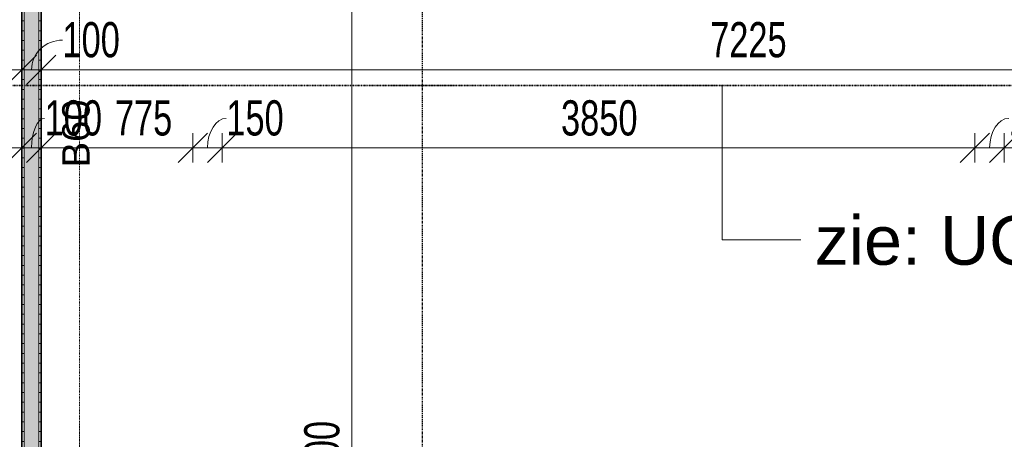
# Model space of a CAD drawing. Header units: millimetres. Extents: x -80560 to 110805, y -11020 to 52719.
# Tile 84 of 152: x 49034 to 54070, y 42355 to 44501. Entities that reach past the tile are written whole.
import ezdxf

# ---------------------------------------------------------------- set-up
doc = ezdxf.new("R2010")
doc.units = ezdxf.units.MM
doc.linetypes.add('CENTER2', pattern=[20, 8, -4, 4, -4])
doc.linetypes.add('DASHDOT2', pattern=[8, 4, -2, 0, -2])
for name, color, linetype, lineweight in [('A-ANNO-DIMS', 211, 'Continuous', 9), ('A-ANNO-DIMS-100', 211, 'Continuous', 9), ('A-ANNO-NOTE', 131, 'Continuous', 18), ('A-ANNO-SYMB', 150, 'Continuous', 9), ('A-DETL-GENF', 92, 'Continuous', 18), ('A-WALL', 113, 'Continuous', 35), ('A-WALL-PATT', 111, 'Continuous', 35), ('I-WALL', 2, 'Continuous', 18), ('S-GRID', 1, 'Continuous', 9)]:
    doc.layers.add(name, color=color, linetype=linetype, lineweight=lineweight)
doc.styles.add('Arial_1', font='arial.ttf', dxfattribs={"height": 140})
doc.styles.add('Arial_6', font='arial.ttf', dxfattribs={"width": 0.7, "height": 180})
doc.styles.add('Arial_8', font='arial.ttf', dxfattribs={"height": 250})
doc.dimstyles.new('n3o_1_8', dxfattribs={"dimscale": 304.8, "dimtxt": 183.646692, "dimasz": 0.492126, "dimexe": 0.246063, "dimexo": 0.0625, "dimgap": 0.032808, "dimtad": 1, "dimdec": 0, "dimdsep": 46, "dimtxsty": 'Arial_6', "dimblk1": 'OBLIQUE', "dimblk2": 'OBLIQUE', "dimsah": 1, "dimcen": 0.09, "dimdle": 0.246063, "dimazin": 0, "dimtfac": 1, "dimtdec": 4, "dimtix": 1, "dimtmove": 0, "dimatfit": 3, "dimfxl": 0.246063, "dimfxlon": 1, "dimtvp": 1, "dimtolj": 1, "dimtzin": 0, "dimarcsym": 2})
doc.dimstyles.new('n3o_1_8_1', dxfattribs={"dimscale": 304.8, "dimtxt": 183.646692, "dimasz": 0.492126, "dimexe": 0.246063, "dimexo": 0.0625, "dimgap": 0.032808, "dimtad": 1, "dimdec": 0, "dimdsep": 46, "dimtxsty": 'Arial_6', "dimblk1": 'OBLIQUE', "dimblk2": 'OBLIQUE', "dimsah": 1, "dimcen": 0.09, "dimdle": 0.246063, "dimazin": 0, "dimtfac": 1, "dimtdec": 4, "dimtix": 1, "dimtmove": 2, "dimatfit": 3, "dimfxl": 0.246063, "dimfxlon": 1, "dimtvp": 1, "dimtolj": 1, "dimtzin": 0, "dimarcsym": 2})
doc.dimstyles.new('n3o_1_8_2', dxfattribs={"dimscale": 304.8, "dimtxt": 183.646692, "dimasz": 0.492126, "dimexe": 0.246063, "dimexo": 0.0625, "dimgap": 0.032808, "dimtad": 1, "dimdec": 0, "dimdsep": 46, "dimtxsty": 'Arial_6', "dimblk1": 'OBLIQUE', "dimblk2": 'OBLIQUE', "dimsah": 1, "dimcen": 0.09, "dimdle": 0.246063, "dimazin": 0, "dimtfac": 1, "dimtdec": 4, "dimtix": 1, "dimtmove": 1, "dimatfit": 3, "dimfxl": 0.246063, "dimfxlon": 1, "dimtvp": 1, "dimtolj": 1, "dimtzin": 0, "dimarcsym": 2})
pattern_1 = [(3e-13, (49044.82, 43794.75), (-2e-13, 50), [])]

# ---------------------------------------------------------------- blocks, each defined once
blk = doc.blocks.new('01_n3o_symbool_lijn_met_tekst - brandwerend_B60-33397361-DO_00 begane grond')
at = {"layer": 'A-DETL-GENF', "color": 3, "linetype": 'DASHDOT2'}
blk.add_line((0, 0), (7850, 0), dxfattribs=at)
blk = doc.blocks.new('DIMBLOCK86-DO_00 begane grond')
at = {"layer": 'A-ANNO-DIMS-100'}
for p, q in [((47844.8, 44245.4), (47919.8, 44320.4)), ((47844.8, 44320.4), (47844.8, 44170.4)), ((47844.8, 44245.4), (47844.8, 44320.4)), ((49044.8, 44245.4), (49119.8, 44320.4)), ((49044.8, 44320.4), (49044.8, 44170.4)), ((49044.8, 44245.4), (49044.8, 44320.4)), ((47844.8, 44245.4), (47769.8, 44170.4)), ((47844.8, 44245.4), (49044.8, 44245.4)), ((49044.8, 44245.4), (48969.8, 44170.4))]:
    blk.add_line(p, q, dxfattribs=at)
at = {"layer": 'A-ANNO-DIMS-100', "color": 0, "insert": (48252.7, 44489.1), "char_height": 180, "width": 461.094, "attachment_point": 1, "line_spacing_factor": 0.941778, "style": 'Arial_6'}
blk.add_mtext('1200', dxfattribs=at)
blk = doc.blocks.new('_Oblique')
at = {"color": 0, "linetype": 'ByBlock', "lineweight": -2}
blk.add_line((-0.5, -0.5), (0.5, 0.5), dxfattribs=at)
blk = doc.blocks.new('DIMBLOCK87-DO_00 begane grond')
at = {"layer": 'A-ANNO-DIMS-100'}
for p, q in [((49044.8, 44245.4), (49119.8, 44320.4)), ((49044.8, 44320.4), (49044.8, 44170.4)), ((49044.8, 44245.4), (49044.8, 44320.4)), ((49144.8, 44245.4), (49219.8, 44320.4)), ((49144.8, 44320.4), (49144.8, 44170.4)), ((49144.8, 44245.4), (49144.8, 44320.4)), ((49044.8, 44245.4), (48969.8, 44170.4)), ((49044.8, 44245.4), (49144.8, 44245.4)), ((49144.8, 44245.4), (49069.8, 44170.4))]:
    blk.add_line(p, q, dxfattribs=at)
blk.add_ellipse((49253, 44245.4), major_axis=(158.2, 0), ratio=0.956412, start_param=1.570796, end_param=3.141593, dxfattribs=at)
at = {"layer": 'A-ANNO-DIMS-100', "color": 0, "insert": (49253, 44489.1), "char_height": 180, "width": 345.821, "attachment_point": 1, "line_spacing_factor": 0.941778, "style": 'Arial_6'}
blk.add_mtext('100', dxfattribs=at)
blk = doc.blocks.new('DIMBLOCK88-DO_00 begane grond')
at = {"layer": 'A-ANNO-DIMS-100'}
for p, q in [((49144.8, 44245.4), (49219.8, 44320.4)), ((49144.8, 44320.4), (49144.8, 44170.4)), ((49144.8, 44245.4), (49144.8, 44320.4)), ((56369.8, 44245.4), (56444.8, 44320.4)), ((56369.8, 44320.4), (56369.8, 44170.4)), ((56369.8, 44245.4), (56369.8, 44320.4)), ((49144.8, 44245.4), (49069.8, 44170.4)), ((49144.8, 44245.4), (56369.8, 44245.4)), ((56369.8, 44245.4), (56294.8, 44170.4))]:
    blk.add_line(p, q, dxfattribs=at)
at = {"layer": 'A-ANNO-DIMS-100', "color": 0, "insert": (52565.2, 44489.1), "char_height": 180, "width": 461.094, "attachment_point": 1, "line_spacing_factor": 0.941778, "style": 'Arial_6'}
blk.add_mtext('7225', dxfattribs=at)
blk = doc.blocks.new('DIMBLOCK284-DO_00 begane grond')
at = {"layer": 'A-ANNO-DIMS-100'}
for p, q in [((50733, 44750), (50658, 44825)), ((50658, 44750), (50808, 44750)), ((50733, 44750), (50658, 44750)), ((50733, 39750), (50733, 44750)), ((50733, 44750), (50808, 44675)), ((50733, 39750), (50658, 39825)), ((50658, 39750), (50808, 39750)), ((50733, 39750), (50658, 39750)), ((50733, 39750), (50808, 39675))]:
    blk.add_line(p, q, dxfattribs=at)
at = {"layer": 'A-ANNO-DIMS-100', "color": 0, "insert": (50489.3, 42057.9), "char_height": 180, "width": 461.094, "attachment_point": 1, "rotation": 90, "line_spacing_factor": 0.941778, "style": 'Arial_6'}
blk.add_mtext('5000', dxfattribs=at)
blk = doc.blocks.new('DIMBLOCK315-DO_00 begane grond')
at = {"layer": 'A-ANNO-DIMS-100'}
for p, q in [((49044.8, 43845.4), (49119.8, 43920.4)), ((49044.8, 43920.4), (49044.8, 43770.4)), ((49044.8, 43845.4), (49044.8, 43920.4)), ((49144.8, 43845.4), (49219.8, 43920.4)), ((49144.8, 43920.4), (49144.8, 43770.4)), ((49144.8, 43845.4), (49144.8, 43920.4)), ((48969.8, 43845.4), (49144.8, 43845.4)), ((49044.8, 43845.4), (48969.8, 43770.4)), ((49144.8, 43845.4), (49069.8, 43770.4))]:
    blk.add_line(p, q, dxfattribs=at)
blk.add_ellipse((49161.8, 43845.4), major_axis=(0, 151.3), ratio=0.442494, start_param=0, end_param=1.570796, dxfattribs=at)
at = {"layer": 'A-ANNO-DIMS-100', "color": 0, "insert": (49161.8, 44089.1), "char_height": 180, "width": 345.821, "attachment_point": 1, "line_spacing_factor": 0.941778, "style": 'Arial_6'}
blk.add_mtext('100', dxfattribs=at)
blk = doc.blocks.new('DIMBLOCK316-DO_00 begane grond')
at = {"layer": 'A-ANNO-DIMS-100'}
for p, q in [((49144.8, 43845.4), (49219.8, 43920.4)), ((49144.8, 43920.4), (49144.8, 43770.4)), ((49144.8, 43845.4), (49144.8, 43920.4)), ((49919.8, 43845.4), (49994.8, 43920.4)), ((49919.8, 43920.4), (49919.8, 43770.4)), ((49919.8, 43845.4), (49919.8, 43920.4)), ((49144.8, 43845.4), (49069.8, 43770.4)), ((49144.8, 43845.4), (49919.8, 43845.4)), ((49919.8, 43845.4), (49844.8, 43770.4))]:
    blk.add_line(p, q, dxfattribs=at)
at = {"layer": 'A-ANNO-DIMS-100', "color": 0, "insert": (49521, 44089.1), "char_height": 180, "width": 345.821, "attachment_point": 1, "line_spacing_factor": 0.941778, "style": 'Arial_6'}
blk.add_mtext('775', dxfattribs=at)
blk = doc.blocks.new('DIMBLOCK317-DO_00 begane grond')
at = {"layer": 'A-ANNO-DIMS-100'}
for p, q in [((49919.8, 43845.4), (49994.8, 43920.4)), ((49919.8, 43920.4), (49919.8, 43770.4)), ((49919.8, 43845.4), (49919.8, 43920.4)), ((50069.8, 43845.4), (50144.8, 43920.4)), ((50069.8, 43920.4), (50069.8, 43770.4)), ((50069.8, 43845.4), (50069.8, 43920.4)), ((49919.8, 43845.4), (49844.8, 43770.4)), ((49919.8, 43845.4), (50069.8, 43845.4)), ((50069.8, 43845.4), (49994.8, 43770.4))]:
    blk.add_line(p, q, dxfattribs=at)
blk.add_ellipse((50090.9, 43845.4), major_axis=(0, 151.3), ratio=0.635057, start_param=0, end_param=1.570796, dxfattribs=at)
at = {"layer": 'A-ANNO-DIMS-100', "color": 0, "insert": (50090.9, 44089.1), "char_height": 180, "width": 345.821, "attachment_point": 1, "line_spacing_factor": 0.941778, "style": 'Arial_6'}
blk.add_mtext('150', dxfattribs=at)
blk = doc.blocks.new('DIMBLOCK318-DO_00 begane grond')
at = {"layer": 'A-ANNO-DIMS-100'}
for p, q in [((50069.8, 43845.4), (50144.8, 43920.4)), ((50069.8, 43920.4), (50069.8, 43770.4)), ((50069.8, 43845.4), (50069.8, 43920.4)), ((53919.8, 43845.4), (53994.8, 43920.4)), ((53919.8, 43920.4), (53919.8, 43770.4)), ((53919.8, 43845.4), (53919.8, 43920.4)), ((50069.8, 43845.4), (49994.8, 43770.4)), ((50069.8, 43845.4), (53919.8, 43845.4)), ((53919.8, 43845.4), (53844.8, 43770.4))]:
    blk.add_line(p, q, dxfattribs=at)
at = {"layer": 'A-ANNO-DIMS-100', "color": 0, "insert": (51802.7, 44089.1), "char_height": 180, "width": 461.094, "attachment_point": 1, "line_spacing_factor": 0.941778, "style": 'Arial_6'}
blk.add_mtext('3850', dxfattribs=at)
blk = doc.blocks.new('DIMBLOCK319-DO_00 begane grond')
at = {"layer": 'A-ANNO-DIMS-100'}
for p, q in [((53919.8, 43845.4), (53994.8, 43920.4)), ((53919.8, 43920.4), (53919.8, 43770.4)), ((53919.8, 43845.4), (53919.8, 43920.4)), ((54069.8, 43845.4), (54144.8, 43920.4)), ((54069.8, 43920.4), (54069.8, 43770.4)), ((54069.8, 43845.4), (54069.8, 43920.4)), ((53919.8, 43845.4), (53844.8, 43770.4)), ((53919.8, 43845.4), (54069.8, 43845.4)), ((54069.8, 43845.4), (53994.8, 43770.4))]:
    blk.add_line(p, q, dxfattribs=at)
blk.add_ellipse((54092.2, 43845.4), major_axis=(0, 151.3), ratio=0.643696, start_param=0, end_param=1.570796, dxfattribs=at)
at = {"layer": 'A-ANNO-DIMS-100', "color": 0, "insert": (54092.2, 44089.1), "char_height": 180, "width": 345.821, "attachment_point": 1, "line_spacing_factor": 0.941778, "style": 'Arial_6'}
blk.add_mtext('150', dxfattribs=at)
blk = doc.blocks.new('DIMBLOCK320-DO_00 begane grond')
at = {"layer": 'A-ANNO-DIMS-100'}
for p, q in [((54069.8, 43845.4), (54144.8, 43920.4)), ((54069.8, 43920.4), (54069.8, 43770.4)), ((54069.8, 43845.4), (54069.8, 43920.4)), ((56369.8, 43845.4), (56444.8, 43920.4)), ((56369.8, 43920.4), (56369.8, 43770.4)), ((56369.8, 43845.4), (56369.8, 43920.4)), ((54069.8, 43845.4), (53994.8, 43770.4)), ((54069.8, 43845.4), (56444.8, 43845.4)), ((56369.8, 43845.4), (56294.8, 43770.4))]:
    blk.add_line(p, q, dxfattribs=at)
at = {"layer": 'A-ANNO-DIMS-100', "color": 0, "insert": (55027.7, 44089.1), "char_height": 180, "width": 461.094, "attachment_point": 1, "line_spacing_factor": 0.941778, "style": 'Arial_6'}
blk.add_mtext('2300', dxfattribs=at)

msp = doc.modelspace()

# ---------------------------------------------------------------- hatches: boundary and pattern name
at = {"layer": 'A-WALL-PATT', "lineweight": 18}
h = msp.add_hatch(dxfattribs=at)
h.set_pattern_fill('FP_35', color=256, angle=90, style=0, pattern_type=2)
h.set_pattern_definition(pattern_1)
h.paths.add_polyline_path([(49044.8, 39662.5), (49057.3, 39662.5), (49057.3, 45309), (49044.8, 45309), (49044.8, 39750)], flags=0)
h.paths.add_polyline_path([(49057.3, 47299), (49057.3, 47839.5), (49044.8, 47839.5), (49044.8, 47299)], flags=0)
at = {"layer": 'A-WALL-PATT', "lineweight": 5}
h = msp.add_hatch(color=256, dxfattribs=at)
h.paths.add_polyline_path([(49057.3, 39737.5), (49132.3, 39737.5), (49132.3, 45309), (49057.3, 45309), (49057.3, 39750)], flags=0)
h.paths.add_polyline_path([(49057.3, 47299), (49132.3, 47299), (49132.3, 47839.5), (49057.3, 47839.5), (49057.3, 47581.1)], flags=0)
at = {"layer": 'A-WALL-PATT', "lineweight": 18}
h = msp.add_hatch(dxfattribs=at)
h.set_pattern_fill('FP_35', color=256, angle=90, style=0, pattern_type=2)
h.set_pattern_definition(pattern_1)
h.paths.add_polyline_path([(49132.3, 39750), (49144.8, 39750), (49144.8, 44762.5), (49132.3, 44762.5), (49132.3, 41582.3)], flags=0)
h.paths.add_polyline_path([(49144.8, 44837.5), (49144.8, 45309), (49132.3, 45309), (49132.3, 44837.5)], flags=0)
h.paths.add_polyline_path([(49144.8, 47299), (49144.8, 47839.5), (49132.3, 47839.5), (49132.3, 47299)], flags=0)

# ---------------------------------------------------------------- linework, layer by layer
at = {"layer": 'A-ANNO-SYMB', "linetype": 'DASHDOT2', "lineweight": 35}
msp.add_line((48034.6, 44164.6), (57383.7, 44164.6), dxfattribs=at)
at = {"layer": 'A-ANNO-SYMB'}
for p, q in [((52627.7, 44164.6), (52627.7, 43374.8)), ((52627.7, 43374.8), (53029.1, 43374.9))]:
    msp.add_line(p, q, dxfattribs=at)
at = {"layer": 'A-WALL', "lineweight": 18}
for p, q in [((49057.3, 45309), (49057.3, 39662.5)), ((49132.3, 44762.5), (49132.3, 39737.5))]:
    msp.add_line(p, q, dxfattribs=at)
at = {"layer": 'I-WALL', "lineweight": 35}
for p, q in [((49044.8, 45309), (49044.8, 39650)), ((49144.8, 39750), (49144.8, 44750))]:
    msp.add_line(p, q, dxfattribs=at)
at = {"layer": 'S-GRID', "linetype": 'CENTER2', "lineweight": 25}
msp.add_line((51094.8, 4383.3), (51094.8, 52119.1), dxfattribs=at)

# ---------------------------------------------------------------- block references
at = {"layer": 'A-DETL-GENF', "color": 3, "linetype": 'DASHDOT2', "rotation": 90}
msp.add_blockref('01_n3o_symbool_lijn_met_tekst - brandwerend_B60-33397361-DO_00 begane grond', (49339.8, 39950), dxfattribs=at)

# ---------------------------------------------------------------- texts
at = {"layer": 'A-ANNO-NOTE', "color": 3, "linetype": 'DASHDOT2', "insert": (49251.8, 43745.8), "char_height": 140, "width": 408.861, "attachment_point": 1, "rotation": 90, "style": 'Arial_1'}
msp.add_mtext('B60', dxfattribs=at)
at = {"layer": 'A-ANNO-SYMB', "insert": (53100.2, 43497.9), "char_height": 250, "width": 2332.911, "attachment_point": 1, "style": 'Arial_8'}
msp.add_mtext('zie: UO_351', dxfattribs=at)

# ---------------------------------------------------------------- dimensions: what is measured, and where the dimension line sits
at = {"layer": 'A-ANNO-DIMS'}
dim = msp.add_linear_dim(base=(50733, 44750), p1=(50658, 39750), p2=(50658, 44750), angle=90, dimstyle='n3o_1_8', override={"dimpost": '<>', "dimfxl": 5000}, dxfattribs=at)
dim.commit()
dim.dimension.update_dxf_attribs({"geometry": 'DIMBLOCK284-DO_00 begane grond', "text_midpoint": (50631.1, 42250)})
for base, p1, p2, override, picture, middle in [((49044.8, 44245.4), (47844.8, 44320.4), (49044.8, 44320.4), {"dimpost": '<>', "dimfxl": 1200}, 'DIMBLOCK86-DO_00 begane grond', (48444.8, 44347.3)), ((56369.8, 44245.4), (49144.8, 44320.4), (56369.8, 44320.4), {"dimpost": '<>', "dimfxl": 7225}, 'DIMBLOCK88-DO_00 begane grond', (52757.3, 44347.3)), ((53919.8, 43845.4), (50069.8, 43920.4), (53919.8, 43920.4), {"dimpost": '<>', "dimfxl": 3850}, 'DIMBLOCK318-DO_00 begane grond', (51994.8, 43947.3)), ((56369.8, 43845.4), (54069.8, 43920.4), (56369.8, 43920.4), {"dimpost": '<>', "dimfxl": 2300}, 'DIMBLOCK320-DO_00 begane grond', (55219.8, 43947.3))]:
    dim = msp.add_linear_dim(base=base, p1=p1, p2=p2, dimstyle='n3o_1_8', override=override, dxfattribs=at)
    dim.commit()
    dim.dimension.update_dxf_attribs({"geometry": picture, "text_midpoint": middle})
for base, p1, p2, dimstyle, override, picture, middle in [((49144.8, 44245.4), (49044.8, 44320.4), (49144.8, 44320.4), 'n3o_1_8_2', {"dimpost": '<>', "dimfxl": 100}, 'DIMBLOCK87-DO_00 begane grond', (49425.9, 44369.1)), ((49144.8, 43845.4), (49044.8, 43920.4), (49144.8, 43920.4), 'n3o_1_8_2', {"dimpost": '<>', "dimfxl": 100}, 'DIMBLOCK315-DO_00 begane grond', (49334.7, 43969.1)), ((49919.8, 43845.4), (49144.8, 43920.4), (49919.8, 43920.4), 'n3o_1_8_1', {"dimpost": '<>', "dimfxl": 775}, 'DIMBLOCK316-DO_00 begane grond', (49693.9, 43969.1)), ((50069.8, 43845.4), (49919.8, 43920.4), (50069.8, 43920.4), 'n3o_1_8_2', {"dimpost": '<>', "dimfxl": 150}, 'DIMBLOCK317-DO_00 begane grond', (50263.8, 43969.1)), ((54069.8, 43845.4), (53919.8, 43920.4), (54069.8, 43920.4), 'n3o_1_8_2', {"dimpost": '<>', "dimfxl": 150}, 'DIMBLOCK319-DO_00 begane grond', (54265.1, 43969.1))]:
    dim = msp.add_linear_dim(base=base, p1=p1, p2=p2, dimstyle=dimstyle, override=override, dxfattribs=at)
    dim.commit()
    dim.dimension.update_dxf_attribs({"geometry": picture, "text_midpoint": middle, "dimtype": 160})

doc.saveas('drawing.dxf')
